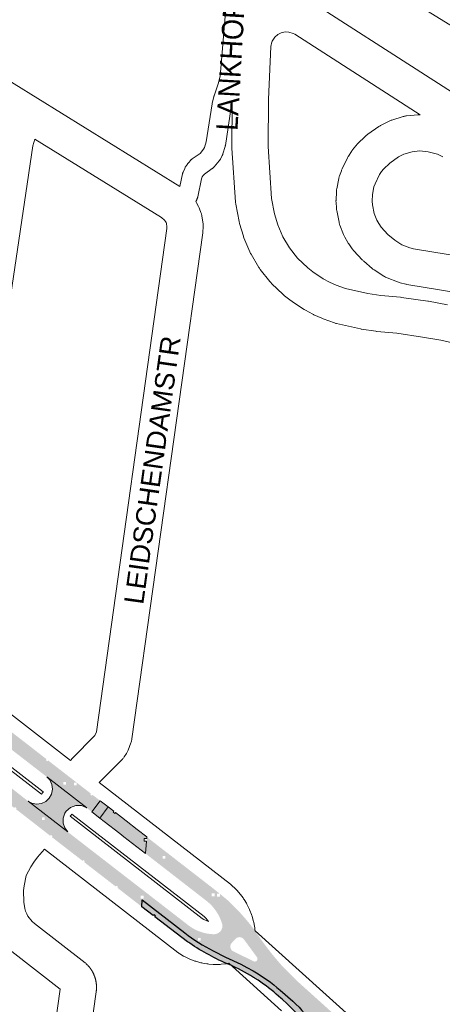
# Paper-space layout 'Layout1' of a CAD drawing. Header units: metres. Extents: x 123097 to 144122, y 392739 to 407589.
# Tile 88 of 256: x 128502 to 128655, y 399911 to 400265. Entities that reach past the tile are written whole.
import ezdxf
from ezdxf.enums import TextEntityAlignment as Align

# ---------------------------------------------------------------- set-up
doc = ezdxf.new("R2010")
doc.units = ezdxf.units.M
doc.header["$MEASUREMENT"] = 0
for name, color, linetype, lineweight in [('gs-anno-wegen algemeen tekst', 7, 'Continuous', 0), ('gs-knt-aanvullende hoofdweg', 7, 'Continuous', 0), ('gs-knt-fietspaden', 7, 'Continuous', 0), ('gs-knt-wegen algemeen', 7, 'Continuous', 0), ('gs-vlk-plantopografie wegen algemeen', 7, 'Continuous', 0), ('ir-ARC-asfalt-hoofdwegen-te inspecteren', 5, 'Continuous', 0), ('ir-ARC-fietspaden naastliggend- te inspecteren', 1, 'Continuous', 0)]:
    doc.layers.add(name, color=color, linetype=linetype, lineweight=lineweight)
doc.styles.add('Style-Arial', font='arial.ttf')

psp = doc.layouts.get("Layout1")

# ---------------------------------------------------------------- hatches: boundary and pattern name
at = {"layer": 'ir-ARC-asfalt-hoofdwegen-te inspecteren', "linetype": 'Continuous', "lineweight": 13}
h = psp.add_hatch(color=5, dxfattribs=at)
h.paths.add_polyline_path([(128528.322, 399980.444), (128526.664, 399981.735), (128526.541, 399981.826), (128526.514, 399981.846), (128526.523, 399981.842), (128512.138, 399993), (128459.914, 400033.383), (128457.55, 400035.211), (128386.228, 400090.359), (128383.877, 400092.177), (128366.732, 400105.425), (128366.291, 400105.766), (128368.149, 400108.162), (128411.737, 400074.398), (128465.011, 400033.238), (128528.372, 399984.178), (128529.597, 399985.76), (128531.341, 399984.411)])
h.paths.add_polyline_path([(128487.72, 400013.58), (128487.72, 400014.58), (128488.72, 400014.58), (128488.72, 400013.58)], flags=16)
h.paths.add_polyline_path([(128459.162, 400035.599), (128459.162, 400036.599), (128460.162, 400036.599), (128460.162, 400035.599)], flags=16)
h.paths.add_polyline_path([(128427.749, 400060.115), (128427.749, 400061.115), (128428.749, 400061.115), (128428.749, 400060.115)], flags=16)
h.paths.add_polyline_path([(128396.089, 400084.5), (128396.089, 400085.5), (128397.089, 400085.5), (128397.089, 400084.5)], flags=16)
h.paths.add_polyline_path([(128518.084, 399990.164), (128518.084, 399991.164), (128519.084, 399991.164), (128519.084, 399990.164)], flags=16)
for points in [[(128526.523, 399981.842), (128512.138, 399993), (128513.209, 399991.878), (128513.992, 399990.295), (128514.232, 399988.548), (128513.907, 399986.815), (128513.05, 399985.274), (128511.783, 399984.107), (128510.217, 399983.389), (128508.505, 399983.191), (128506.754, 399983.557), (128505.429, 399984.295), (128519.778, 399973.196), (128518.667, 399974.632), (128518.084, 399976.352), (128518.093, 399978.168), (128518.692, 399979.882), (128518.908, 399980.242), (128519.153, 399980.588), (128520.677, 399981.948), (128522.592, 399982.659), (128524.635, 399982.622)], [(128548.129, 399970.868), (128547.24, 399970.868), (128547.24, 399969.868), (128548.054, 399969.868), (128547.716, 399965.39), (128539.963, 399971.402), (128538.425, 399972.594), (128532.791, 399976.963), (128531.249, 399978.164), (128534.221, 399982.182), (128536.273, 399980.589), (128536.031, 399980.275), (128536.624, 399979.816), (128536.866, 399980.129), (128539.046, 399978.436), (128540.724, 399977.13), (128544.721, 399974.019), (128548.165, 399971.351)]]:
    psp.add_hatch(color=5, dxfattribs=at).paths.add_polyline_path(points, flags=0)
h = psp.add_hatch(color=5, dxfattribs=at)
h.paths.add_polyline_path([(128505.393, 399984.256, 0.0308696), (128505.958, 399983.886), (128510.524, 399980.354), (128511.12, 399979.856), (128514.409, 399977.318), (128519.842, 399973.074), (128520.105, 399972.855), (128520.382, 399972.652), (128536.677, 399960.053), (128538.221, 399958.859), (128546.727, 399952.282), (128546.569, 399950.195), (128546.005, 399950.195), (128546.005, 399949.195), (128546.516, 399949.195), (128546.502, 399948.743), (128495.76, 399988.026), (128495.76, 399988.957), (128494.76, 399988.957), (128494.76, 399988.8), (128494.633, 399988.898), (128496.467, 399991.271)])
h.paths.add_polyline_path([(128510.421, 399977.43), (128510.421, 399978.43), (128511.421, 399978.43), (128511.421, 399977.43)], flags=16)
at = {"layer": 'ir-ARC-asfalt-hoofdwegen-te inspecteren', "linetype": 'Continuous', "lineweight": 13, "extrusion": (0, 0, -1)}
h = psp.add_hatch(color=5, dxfattribs=at)
h.paths.add_polyline_path([(-128576.748, 399949.074, 0.0292211), (-128582.974, 399942.768), (-128583.3, 399942.394, 0.013019), (-128585.809, 399939.342, 0.0188292), (-128589.148, 399934.708, -0.0153202), (-128593.156, 399929.388), (-128593.151, 399929.384), (-128593.619, 399928.798), (-128593.628, 399928.805, -0.0137127), (-128597.517, 399924.286), (-128602.043, 399919.802), (-128602.038, 399919.797), (-128602.288, 399919.56), (-128602.31, 399919.538), (-128602.334, 399919.516), (-128602.582, 399919.281), (-128602.588, 399919.287), (-128604.747, 399917.333), (-128613.491, 399909.473), (-128613.489, 399909.471), (-128614.043, 399908.965), (-128614.049, 399908.971), (-128618.683, 399904.805), (-128612.966, 399898.486), (-128612.351, 399899.046), (-128612.356, 399899.051), (-128611.792, 399899.545), (-128611.786, 399899.538), (-128610.709, 399900.437, -0.8571246), (-128609.924, 399899.817), (-128608.385, 399902.472, -0.1024799), (-128600.7, 399912.255), (-128596.19, 399916.248, -0.0456295), (-128586.446, 399923.229), (-128584.199, 399924.436), (-128582.007, 399925.571), (-128576.552, 399928.164), (-128572.07, 399930.389, 0.0484845), (-128561.833, 399936.875), (-128546.502, 399948.743), (-128546.516, 399949.195), (-128547.005, 399949.195), (-128547.005, 399950.195), (-128546.569, 399950.195), (-128546.727, 399952.282), (-128563.473, 399939.333, -0.1516121), (-128572.253, 399936.361, -0.4931976), (-128575.325, 399940.019, -0.1491158), (-128570.027, 399948.089), (-128547.716, 399965.39), (-128548.054, 399969.868), (-128548.24, 399969.868), (-128548.24, 399970.868), (-128548.129, 399970.868), (-128548.165, 399971.351), (-128549.944, 399969.973), (-128554.414, 399966.511), (-128557.888, 399963.82), (-128572.119, 399952.798), (-128574.467, 399950.909), (-128573.491, 399950.909), (-128573.491, 399949.909), (-128574.491, 399949.909), (-128574.491, 399950.89), (-128576.618, 399949.179)])
h.paths.add_polyline_path([(-128614.252, 399903.245), (-128614.252, 399904.245), (-128613.252, 399904.245), (-128613.252, 399903.245)], flags=16)
h.paths.add_polyline_path([(-128610.719, 399904.393), (-128610.719, 399905.393), (-128609.719, 399905.393), (-128609.719, 399904.393)], flags=16)
h.paths.add_polyline_path([(-128572.589, 399950.059), (-128572.589, 399951.059), (-128571.589, 399951.059), (-128571.589, 399950.059)], flags=16)
h.paths.add_polyline_path([(-128554.848, 399963.537), (-128554.848, 399964.537), (-128553.848, 399964.537), (-128553.848, 399963.537)], flags=16)
h.paths.add_polyline_path([(-128567.577, 399934.051), (-128567.577, 399935.051), (-128566.577, 399935.051), (-128566.577, 399934.051)], flags=16)
h.paths.add_polyline_path([(-128578.613, 399933.067, -0.4301926), (-128579.144, 399930.3), (-128586.584, 399926.65, -0.8167931), (-128587.837, 399928.107), (-128583.149, 399934.509, -0.4153698), (-128580.323, 399934.921), (-128579.905, 399934.468), (-128579.9, 399934.468), (-128579.9, 399934.462)], flags=16)
at = {"layer": 'ir-ARC-fietspaden naastliggend- te inspecteren', "linetype": 'Continuous', "lineweight": 30, "extrusion": (0, 0, -1)}
h = psp.add_hatch(color=1, dxfattribs=at)
h.paths.add_polyline_path([(-128528.372, 399984.178), (-128529.597, 399985.76), (-128527.004, 399987.768), (-128515.356, 399996.783), (-128513.221, 399998.435), (-128508.675, 400001.977), (-128505.46, 400004.484), (-128501.429, 400007.597), (-128497.002, 400011.014), (-128493.52, 400013.703), (-128490.334, 400016.189), (-128487.854, 400018.107), (-128487.609, 400017.79), (-128487.016, 400018.249), (-128487.26, 400018.565), (-128487.037, 400018.738), (-128482.639, 400022.139), (-128478.692, 400025.191), (-128475.868, 400027.335), (-128472.321, 400030.084), (-128467.827, 400033.569), (-128463.914, 400036.603), (-128462.323, 400037.833), (-128460.191, 400039.482), (-128460.191, 400039.047), (-128459.191, 400039.047), (-128459.191, 400040.047), (-128459.46, 400040.047), (-128453.167, 400044.914), (-128450.814, 400046.734), (-128449.304, 400047.909), (-128449.058, 400047.594), (-128448.466, 400048.055), (-128448.712, 400048.37), (-128445.645, 400050.757), (-128444.006, 400052.02), (-128437.137, 400057.313), (-128436.898, 400057.003), (-128436.304, 400057.461), (-128436.543, 400057.771), (-128432.936, 400060.557), (-128429.236, 400063.415), (-128429.236, 400062.498), (-128428.236, 400062.498), (-128428.236, 400063.498), (-128429.128, 400063.498), (-128428.441, 400064.029), (-128425.685, 400066.157), (-128425.112, 400066.599), (-128424.868, 400066.283), (-128424.275, 400066.742), (-128424.519, 400067.058), (-128421.173, 400069.642), (-128417.419, 400072.541), (-128415.008, 400074.394), (-128413.32, 400075.701), (-128413.076, 400075.385), (-128412.483, 400075.844), (-128412.727, 400076.16), (-128411.127, 400077.4), (-128406.625, 400080.887), (-128402.786, 400083.86), (-128400.315, 400085.773), (-128396.892, 400088.422), (-128396.892, 400087.464), (-128395.892, 400087.464), (-128395.892, 400088.464), (-128396.837, 400088.464), (-128389.165, 400094.401), (-128389.052, 400094.488), (-128388.808, 400094.172), (-128388.215, 400094.631), (-128388.459, 400094.947), (-128386.07, 400096.796), (-128380.355, 400101.2), (-128376.99, 400103.801), (-128373.796, 400106.269), (-128370.169, 400109.084), (-128369.355, 400109.716), (-128368.149, 400108.162), (-128411.737, 400074.398), (-128465.011, 400033.238)])
h.paths.add_polyline_path([(-128375.314, 400104.59), (-128375.559, 400104.907), (-128374.965, 400105.365), (-128374.721, 400105.049)], flags=16)
h.paths.add_polyline_path([(-128512.427, 399998.543), (-128512.673, 399998.858), (-128512.081, 399999.32), (-128511.835, 399999.004)], flags=16)
h.paths.add_polyline_path([(-128490.49, 400014.783), (-128490.49, 400015.783), (-128489.49, 400015.783), (-128489.49, 400014.783)], flags=16)
h.paths.add_polyline_path([(-128475.108, 400027.417), (-128475.353, 400027.733), (-128474.761, 400028.193), (-128474.516, 400027.877)], flags=16)
h.paths.add_polyline_path([(-128466.23, 400034.3), (-128466.475, 400034.616), (-128465.883, 400035.076), (-128465.638, 400034.76)], flags=16)
h.paths.add_polyline_path([(-128522.919, 399989.906), (-128522.919, 399990.906), (-128521.919, 399990.906), (-128521.919, 399989.906)], flags=16)
h.paths.add_polyline_path([(-128528.409, 399986.174), (-128528.654, 399986.49), (-128528.06, 399986.95), (-128527.816, 399986.633)], flags=16)
h = psp.add_hatch(color=1, dxfattribs=at)
h.paths.add_polyline_path([(-128546.426, 399946.211), (-128546.502, 399948.743), (-128495.76, 399988.026), (-128495.76, 399987.957), (-128494.76, 399987.957), (-128494.76, 399988.8), (-128494.633, 399988.898), (-128493.383, 399987.284), (-128497.551, 399984.056), (-128500.484, 399981.803), (-128500.727, 399982.12), (-128501.322, 399981.663), (-128501.079, 399981.346), (-128502.519, 399980.239), (-128515.916, 399969.819), (-128521.587, 399965.437), (-128522.58, 399964.678), (-128525.035, 399962.762), (-128525.278, 399963.077), (-128525.872, 399962.619), (-128525.628, 399962.302), (-128525.331, 399962.531), (-128537.28, 399953.308), (-128536.984, 399953.538), (-128537.23, 399953.854), (-128537.822, 399953.393), (-128537.576, 399953.078), (-128542.261, 399949.436), (-128543.274, 399948.651)])
h.paths.add_polyline_path([(-128513.974, 399971.33), (-128514.22, 399971.645), (-128513.628, 399972.106), (-128513.382, 399971.79)], flags=16)
psp.add_hatch(color=1, dxfattribs=at).paths.add_polyline_path([(-128562.881, 399933.662), (-128558.739, 399936.719), (-128551.06, 399942.624), (-128551.304, 399942.941), (-128550.71, 399943.399), (-128550.466, 399943.083), (-128546.426, 399946.211), (-128546.502, 399948.743), (-128561.833, 399936.875, -0.0484845), (-128572.07, 399930.389), (-128576.552, 399928.164), (-128582.007, 399925.571), (-128584.199, 399924.436), (-128586.446, 399923.229, 0.0456295), (-128596.19, 399916.248), (-128600.7, 399912.255, 0.1024799), (-128608.385, 399902.472), (-128609.924, 399899.817), (-128610.855, 399898.333, -0.0219231), (-128613.172, 399895.024, -0.4586468), (-128614.587, 399895.013), (-128615.274, 399895.735, -0.3802381), (-128615.225, 399896.432), (-128615.577, 399896.107), (-128617.801, 399894.076), (-128616.214, 399892.274), (-128619.797, 399889.1), (-128619.987, 399888.932, -0.0389594), (-128625.205, 399886.126, 0.0673065), (-128636.35, 399879.488), (-128645.684, 399871.206), (-128645.585, 399871.096), (-128644.597, 399869.999), (-128644.515, 399870.072), (-128644.516, 399870.074), (-128643.958, 399870.574), (-128643.957, 399870.573), (-128635.871, 399877.83, -0.0504902), (-128631.726, 399880.523), (-128631.727, 399880.525), (-128631.666, 399880.553, -0.0005757), (-128631.616, 399880.579), (-128631.292, 399880.728), (-128631.047, 399880.843), (-128631.047, 399880.842), (-128626.059, 399883.142, 0.0248349), (-128621.828, 399885.102, 0.0252749), (-128617.735, 399887.522), (-128616.08, 399888.684, -0.187961), (-128614.265, 399889.164), (-128611.223, 399891.936, -0.1988507), (-128610.661, 399894.397, 0.0454416), (-128607.234, 399899.894), (-128606.259, 399901.645), (-128604.813, 399904.241, -0.0617355), (-128602.711, 399907.354), (-128598.611, 399911.459), (-128597.002, 399912.902), (-128597.004, 399912.904), (-128596.442, 399913.4), (-128596.44, 399913.398), (-128594.776, 399914.841, -0.0347045), (-128587.235, 399920.432), (-128587.235, 399920.433), (-128587.114, 399920.509, -0.001707), (-128586.723, 399920.756), (-128586.601, 399920.833), (-128586.601, 399920.833, -0.0366442), (-128577.829, 399925.447, 0.05099), (-128563.705, 399933.093), (-128563.336, 399933.346, 0.0017558)])

# ---------------------------------------------------------------- linework, layer by layer
at = {"layer": 'gs-knt-aanvullende hoofdweg', "color": 7, "linetype": 'Continuous', "flags": 128}
for points in [[(128333.926, 400123.13), (128510.23, 399986.762), (128510.591, 399987.231), (128510.709, 399987.38), (128510.832, 399987.525), (128510.852, 399987.549), (128452.235, 400032.888), (128388.727, 400082.011), (128334.428, 400124.011), (128333.926, 400123.13)], [(128466.556, 400040.8), (128520.709, 399998.914)], [(128531.049, 399990.916), (128578.288, 399954.377), (128578.558, 399954.158), (128578.564, 399954.153), (128578.569, 399954.148), (128578.817, 399953.927), (128579.959, 399952.862), (128580.201, 399952.625), (128580.203, 399952.623), (128580.432, 399952.378), (128581.473, 399951.214), (128581.695, 399950.955), (128581.903, 399950.687), (128582.834, 399949.434), (128583.031, 399949.155), (128583.216, 399948.868), (128584.029, 399947.536), (128584.199, 399947.243), (128584.355, 399946.943), (128585.045, 399945.543), (128585.188, 399945.235), (128585.317, 399944.922), (128585.878, 399943.464), (128585.993, 399943.144), (128586.094, 399942.82), (128586.521, 399941.318), (128586.607, 399940.988), (128586.666, 399940.707), (128586.677, 399940.654), (128586.966, 399939.12), (128587.022, 399938.785), (128587.062, 399938.447), (128587.119, 399937.848), (128587.155, 399937.62), (128611.52, 399915.656), (128644.052, 399886.332)], [(128570.338, 399940.953), (128570.445, 399940.925), (128570.05, 399941.456), (128569.462, 399942.113), (128568.823, 399942.709), (128521.167, 399979.57), (128520.793, 399979.138), (128520.529, 399978.796), (128568.11, 399941.993), (128568.743, 399941.62), (128569.525, 399941.25), (128570.331, 399940.954), (128570.334, 399940.954), (128570.338, 399940.953)], [(128596.628, 399908.859), (128577.7, 399925.921), (128577.19, 399925.82), (128576.852, 399925.761), (128576.511, 399925.718), (128574.972, 399925.557), (128574.926, 399925.553), (128574.631, 399925.529), (128574.288, 399925.517), (128572.74, 399925.497), (128572.4, 399925.5), (128572.061, 399925.519), (128570.517, 399925.639), (128570.176, 399925.673), (128569.838, 399925.723), (128568.312, 399925.983), (128567.977, 399926.047), (128567.647, 399926.127), (128566.151, 399926.524), (128565.821, 399926.62), (128565.497, 399926.73), (128564.042, 399927.262), (128563.725, 399927.387), (128563.411, 399927.527), (128562.012, 399928.189), (128561.708, 399928.341), (128561.412, 399928.507), (128560.078, 399929.293), (128559.81, 399929.458), (128559.787, 399929.474), (128559.549, 399929.635), (128559.537, 399929.643), (128559.295, 399929.823), (128511.318, 399966.932)]]:
    psp.add_lwpolyline(points, dxfattribs=at)
at = {"layer": 'gs-knt-fietspaden', "color": 7, "linetype": 'Continuous', "flags": 128}
for points in [[(128560.121, 400205.364), (128561.037, 400209.877), (128561.069, 400210.017), (128561.106, 400210.155), (128561.149, 400210.292), (128561.197, 400210.428), (128561.251, 400210.561), (128561.821, 400211.891), (128561.884, 400212.031), (128561.954, 400212.168), (128562.03, 400212.301), (128562.111, 400212.432), (128562.788, 400213.465), (128562.869, 400213.583), (128562.954, 400213.697), (128563.044, 400213.807), (128563.138, 400213.914), (128563.973, 400214.824), (128564.077, 400214.933), (128564.185, 400215.037), (128564.298, 400215.136), (128564.415, 400215.23), (128564.536, 400215.32), (128567.339, 400217.296), (128568.636, 400218.843), (128568.963, 400219.462), (128569.556, 400221.488), (128571.684, 400235.115), (128571.708, 400235.253), (128571.738, 400235.39), (128572.272, 400237.621), (128572.302, 400237.735), (128572.336, 400237.849), (128572.373, 400237.962), (128573.877, 400242.261), (128574.603, 400245.102), (128580.134, 400311.167)], [(129101.942, 399986.257), (129101.94, 399986.26), (129099.786, 399989.016), (129096.917, 399991.253), (129039.014, 400027.06), (128939.389, 400088.682), (128882.73, 400123.767), (128882.728, 400123.768), (128799.984, 400175.066), (128751.461, 400205.164), (128680.453, 400249.226), (128612.322, 400291.309), (128586.821, 400306.903)], [(128578.959, 400235.4), (128578.598, 400233.892), (128576.457, 400220.179), (128576.43, 400220.03), (128576.397, 400219.882), (128576.358, 400219.735), (128575.601, 400217.148), (128575.558, 400217.013), (128575.51, 400216.879), (128575.456, 400216.747), (128575.398, 400216.618), (128575.334, 400216.491), (128574.666, 400215.23), (128574.594, 400215.101), (128574.517, 400214.975), (128574.434, 400214.853), (128574.347, 400214.734), (128574.255, 400214.619), (128572.427, 400212.437), (128572.327, 400212.323), (128572.222, 400212.213), (128572.113, 400212.108), (128571.999, 400212.008), (128571.881, 400211.912), (128571.759, 400211.822), (128568.89, 400209.8), (128568.503, 400209.378), (128568.152, 400208.842), (128567.845, 400208.126), (128566.538, 400201.69), (128566.502, 400201.532), (128566.458, 400201.375), (128566.408, 400201.22), (128566.35, 400201.069), (128566.285, 400200.919), (128566.214, 400200.773), (128566.136, 400200.631), (128565.787, 400200.029)]]:
    psp.add_lwpolyline(points, dxfattribs=at)
at = {"layer": 'gs-knt-wegen algemeen', "color": 7, "linetype": 'Continuous', "flags": 128}
for points in [[(128195.116, 400409.949), (128203.363, 400404.381), (128215.207, 400396.793), (128222.21, 400392.648), (128236.694, 400384.762), (128248.236, 400379.052), (128260.667, 400373.587), (128297.107, 400358.89), (128297.266, 400358.824), (128320.815, 400348.595), (128321.038, 400348.493), (128337.378, 400340.649), (128337.523, 400340.577), (128347.112, 400335.677), (128347.22, 400335.621), (128356.716, 400330.543), (128356.874, 400330.455), (128375.575, 400319.776), (128375.747, 400319.675), (128388.737, 400311.72), (128388.773, 400311.698), (128449.208, 400274.142), (128508.965, 400237.024), (128560.121, 400205.364)], [(128608.31, 400271.246), (128685.329, 400221.865)], [(128673.34, 400164.998), (128641.839, 400170.18), (128641.62, 400170.22), (128641.402, 400170.268), (128639.396, 400170.741), (128639.091, 400170.82), (128638.791, 400170.915), (128638.496, 400171.023), (128634.665, 400172.538), (128634.374, 400172.662), (128634.089, 400172.799), (128633.812, 400172.95), (128633.541, 400173.115), (128630.076, 400175.341), (128629.837, 400175.502), (128629.605, 400175.674), (128629.381, 400175.856), (128626.288, 400178.483), (128626.095, 400178.653), (128625.91, 400178.831), (128625.732, 400179.015), (128622.715, 400182.263), (128622.521, 400182.482), (128622.337, 400182.71), (128622.163, 400182.945), (128620.886, 400184.76), (128620.722, 400185.003), (128620.57, 400185.254), (128619.462, 400187.175), (128619.344, 400187.389), (128619.234, 400187.606), (128619.133, 400187.827), (128619.04, 400188.052), (128617.716, 400191.43), (128617.618, 400191.696), (128617.533, 400191.966), (128617.458, 400192.239), (128617.396, 400192.515), (128616.551, 400196.69), (128616.498, 400196.99), (128616.459, 400197.292), (128616.433, 400197.596), (128616.307, 400199.724), (128616.298, 400199.948), (128616.296, 400200.171), (128616.302, 400200.395), (128616.44, 400203.536), (128616.456, 400203.779), (128616.48, 400204.022), (128616.513, 400204.263), (128616.556, 400204.503), (128617.298, 400208.285), (128617.351, 400208.533), (128617.414, 400208.777), (128617.487, 400209.02), (128617.569, 400209.259), (128618.229, 400211.072), (128618.307, 400211.277), (128618.393, 400211.479), (128618.485, 400211.678), (128620.424, 400215.689), (128620.538, 400215.914), (128620.661, 400216.135), (128620.792, 400216.35), (128621.836, 400217.991), (128621.96, 400218.178), (128622.09, 400218.361), (128622.226, 400218.539), (128623.434, 400220.064), (128623.624, 400220.294), (128623.825, 400220.514), (128624.036, 400220.725), (128626.974, 400223.537), (128627.152, 400223.702), (128627.337, 400223.859), (128627.527, 400224.01), (128627.723, 400224.154), (128631.738, 400226.986), (128631.944, 400227.126), (128632.156, 400227.258), (128632.373, 400227.381), (128632.594, 400227.497), (128635.409, 400228.895), (128635.649, 400229.008), (128635.893, 400229.111), (128636.141, 400229.204), (128636.393, 400229.287), (128640.468, 400230.539), (128640.719, 400230.61), (128640.972, 400230.672), (128641.228, 400230.723), (128641.485, 400230.764), (128641.744, 400230.795), (128645.728, 400231.186), (128646.027, 400231.208), (128646.327, 400231.217), (128646.592, 400231.212), (128601.506, 400260.142), (128600.922, 400260.453), (128599.362, 400260.928), (128597.945, 400260.983), (128596.56, 400260.676), (128595.298, 400260.026), (128594.243, 400259.076), (128593.348, 400257.712), (128593.22, 400257.399), (128592.876, 400255.769), (128591.992, 400236.704), (128591.821, 400219.775), (128593.091, 400201.032), (128594.127, 400195.528), (128595.314, 400191.636), (128597.132, 400187.254), (128599.497, 400183.29), (128602.441, 400179.607), (128606.099, 400176.084), (128607.909, 400174.667), (128611.676, 400172.22), (128613.948, 400171.004), (128616.313, 400169.931), (128619.749, 400168.687), (128627.706, 400166.895), (128632.433, 400166.184), (128639.579, 400165.507), (128639.895, 400165.469), (128649.369, 400164.101), (128649.585, 400164.066), (128656.485, 400162.831)], [(128667.174, 400147.106), (128654.054, 400150.039), (128647.403, 400151.23), (128647.4, 400151.23), (128647.395, 400151.231), (128638.192, 400152.56), (128631.027, 400153.239), (128630.85, 400153.258), (128630.673, 400153.282), (128625.537, 400154.054), (128625.305, 400154.093), (128625.075, 400154.141), (128616.487, 400156.075), (128616.222, 400156.141), (128615.96, 400156.217), (128615.701, 400156.305), (128611.639, 400157.776), (128611.401, 400157.868), (128611.166, 400157.969), (128608.374, 400159.236), (128608.181, 400159.327), (128607.992, 400159.425), (128605.288, 400160.872), (128605.049, 400161.007), (128604.815, 400161.152), (128600.577, 400163.905), (128600.34, 400164.066), (128600.111, 400164.237), (128597.812, 400166.036), (128597.639, 400166.176), (128597.471, 400166.322), (128597.308, 400166.474), (128593.104, 400170.523), (128592.905, 400170.723), (128592.716, 400170.931), (128592.535, 400171.147), (128589.049, 400175.508), (128588.869, 400175.744), (128588.701, 400175.987), (128588.543, 400176.238), (128585.709, 400180.989), (128585.555, 400181.262), (128585.414, 400181.543), (128585.287, 400181.829), (128583.167, 400186.939), (128583.053, 400187.234), (128582.953, 400187.534), (128581.569, 400192.072), (128581.504, 400192.301), (128581.447, 400192.533), (128581.398, 400192.766), (128580.224, 400199.003), (128580.182, 400199.256), (128580.149, 400199.511), (128580.127, 400199.767), (128578.814, 400219.148), (128578.802, 400219.401), (128578.799, 400219.654), (128578.959, 400235.4)], [(128507.823, 400222.419), (128507.125, 400219.977), (128498.104, 400159.251)], [(128520.709, 399998.914), (128521.013, 399999.265), (128521.087, 399999.348), (128521.225, 399999.497), (128521.307, 399999.581), (128529.489, 400007.84), (128529.519, 400007.887), (128530.014, 400009.183), (128555.401, 400190.276), (128555.434, 400190.763), (128555.227, 400192.184), (128555.136, 400192.429), (128554.936, 400192.797), (128554.576, 400193.26), (128553.449, 400194.182), (128507.823, 400222.419)], [(128654.794, 400216.101), (128652.848, 400217.07), (128649.501, 400217.901), (128646.401, 400218.169), (128643.667, 400217.901), (128640.725, 400216.997), (128638.834, 400216.058), (128635.625, 400213.795), (128633.362, 400211.629), (128632.641, 400210.719), (128631.981, 400209.681), (128630.351, 400206.308), (128629.977, 400205.281), (128629.426, 400202.476), (128629.324, 400200.159), (128629.404, 400198.823), (128630.045, 400195.653), (128630.984, 400193.258), (128631.701, 400192.014), (128632.556, 400190.8), (128635.01, 400188.157), (128637.479, 400186.061), (128640.045, 400184.412), (128642.845, 400183.305), (128644.173, 400182.991), (128675.745, 400177.798)], [(128565.787, 400200.029), (128565.849, 400199.937), (128565.99, 400199.712), (128566.122, 400199.482), (128566.797, 400198.239), (128566.937, 400197.966), (128567.065, 400197.686), (128567.179, 400197.4), (128567.672, 400196.074), (128567.762, 400195.814), (128567.842, 400195.55), (128567.91, 400195.283), (128567.967, 400195.013), (128568.012, 400194.742), (128568.418, 400191.95), (128568.452, 400191.676), (128568.474, 400191.4), (128568.485, 400191.124), (128568.484, 400190.847), (128568.471, 400190.571), (128568.375, 400189.16), (128568.355, 400188.929), (128568.327, 400188.698), (128542.806, 400006.645), (128542.759, 400006.355), (128542.698, 400006.068), (128542.625, 400005.784), (128542.539, 400005.503), (128542.441, 400005.226), (128541.435, 400002.592), (128541.33, 400002.336), (128541.215, 400002.084), (128541.09, 400001.838), (128540.954, 400001.597), (128540.808, 400001.362), (128540.036, 400000.176), (128539.887, 399999.958), (128539.729, 399999.745), (128539.563, 399999.539), (128539.388, 399999.34), (128539.206, 399999.148), (128531.049, 399990.916)], [(128511.318, 399966.932), (128508.837, 399964.092), (128507.505, 399962.342), (128506.372, 399960.593), (128504.773, 399957.461), (128503.962, 399953.787), (128503.796, 399952.082)], [(128503.796, 399952.082), (128503.892, 399947.913), (128504.244, 399945.647), (128504.535, 399944.659), (128504.947, 399943.68), (128505.379, 399942.909), (128506.94, 399940.968), (128507.715, 399940.28), (128525.958, 399926.081), (128526.178, 399925.902), (128526.391, 399925.713), (128526.454, 399925.653), (128526.517, 399925.594), (128526.579, 399925.534), (128526.64, 399925.474), (128526.702, 399925.412), (128526.763, 399925.351), (128526.823, 399925.289), (128526.883, 399925.227), (128526.942, 399925.164), (128527.002, 399925.101), (128527.06, 399925.037), (128527.118, 399924.973), (128527.175, 399924.909), (128527.233, 399924.843), (128527.289, 399924.778), (128527.345, 399924.713), (128527.401, 399924.646), (128527.456, 399924.579), (128527.511, 399924.512), (128527.564, 399924.445), (128527.618, 399924.377), (128527.671, 399924.309), (128527.724, 399924.24), (128527.775, 399924.171), (128527.827, 399924.102), (128527.878, 399924.032), (128527.929, 399923.961), (128527.978, 399923.891), (128528.028, 399923.82), (128528.077, 399923.749), (128528.125, 399923.677), (128528.173, 399923.605), (128528.22, 399923.533), (128528.267, 399923.46), (128528.313, 399923.387), (128528.358, 399923.314), (128528.403, 399923.24), (128528.448, 399923.165), (128528.492, 399923.091), (128528.535, 399923.016), (128528.578, 399922.941), (128528.62, 399922.866), (128528.662, 399922.79), (128528.703, 399922.714), (128528.743, 399922.638), (128528.784, 399922.561), (128528.823, 399922.484), (128528.862, 399922.407), (128528.9, 399922.329), (128528.938, 399922.251), (128528.975, 399922.173), (128529.011, 399922.095), (128529.047, 399922.016), (128529.082, 399921.937), (128529.117, 399921.858), (128529.151, 399921.779), (128529.184, 399921.699), (128529.217, 399921.619), (128529.25, 399921.538), (128529.281, 399921.459), (128529.312, 399921.378), (128529.343, 399921.296), (128529.373, 399921.215), (128529.402, 399921.134), (128529.431, 399921.053), (128529.459, 399920.971), (128529.486, 399920.889), (128529.513, 399920.807), (128529.539, 399920.724), (128529.565, 399920.642), (128529.59, 399920.559), (128529.614, 399920.476), (128529.638, 399920.393), (128529.661, 399920.309), (128529.683, 399920.226), (128529.705, 399920.143), (128529.726, 399920.059), (128529.747, 399919.974), (128529.767, 399919.89), (128529.786, 399919.806), (128529.805, 399919.722), (128529.823, 399919.637), (128529.84, 399919.552), (128529.857, 399919.468), (128529.873, 399919.383), (128529.889, 399919.298), (128529.903, 399919.212), (128529.917, 399919.128), (128529.931, 399919.042), (128529.944, 399918.956), (128529.956, 399918.871), (128529.968, 399918.786), (128529.979, 399918.7), (128529.989, 399918.614), (128529.999, 399918.527), (128530.008, 399918.442), (128530.017, 399918.356), (128530.024, 399918.269), (128530.031, 399918.183), (128530.038, 399918.098), (128530.044, 399918.011), (128530.049, 399917.925), (128530.053, 399917.838), (128530.057, 399917.752), (128530.061, 399917.666), (128530.063, 399917.579), (128530.065, 399917.492), (128530.066, 399917.407), (128530.067, 399917.32), (128530.067, 399917.233), (128530.066, 399917.147), (128530.065, 399917.061), (128530.063, 399916.974), (128530.061, 399916.888), (128530.057, 399916.801), (128530.053, 399916.715), (128530.049, 399916.629), (128530.044, 399916.542), (128530.038, 399916.456), (128530.031, 399916.37), (128530.024, 399916.284), (128530.016, 399916.197), (128530.008, 399916.111), (128529.999, 399916.026), (128529.989, 399915.94), (128529.979, 399915.854), (128529.968, 399915.768), (128529.956, 399915.683), (128529.956, 399915.679), (128507.531, 399755.98)], [(128426.486, 399689.244), (128483.072, 399675.486), (128493.732, 399751.346), (128516.938, 399916.603), (128499.552, 399930.135), (128499.389, 399930.266), (128499.23, 399930.403), (128497.889, 399931.593), (128497.689, 399931.778), (128497.497, 399931.972), (128497.313, 399932.173), (128497.137, 399932.382), (128495.595, 399934.3)]]:
    psp.add_lwpolyline(points, dxfattribs=at)
at = {"layer": 'gs-vlk-plantopografie wegen algemeen', "color": 7, "linetype": 'Continuous', "flags": 128}
psp.add_lwpolyline([(129101.942, 399986.257), (129101.94, 399986.26), (129099.786, 399989.016), (129096.917, 399991.253), (129039.014, 400027.06), (128939.389, 400088.682), (128882.73, 400123.767), (128882.728, 400123.768), (128799.984, 400175.066), (128751.461, 400205.164), (128680.453, 400249.226), (128612.322, 400291.309), (128586.821, 400306.903)], dxfattribs=at)
at = {"layer": 'ir-ARC-asfalt-hoofdwegen-te inspecteren', "color": 5, "linetype": 'Continuous', "lineweight": 13}
for points in [[(128526.523, 399981.842), (128512.138, 399993), (128513.209, 399991.878), (128513.992, 399990.295), (128514.232, 399988.548), (128513.907, 399986.815), (128513.05, 399985.274), (128511.783, 399984.107), (128510.217, 399983.389), (128508.505, 399983.191), (128506.754, 399983.557), (128505.429, 399984.295), (128519.778, 399973.196), (128518.667, 399974.632), (128518.084, 399976.352), (128518.093, 399978.168), (128518.692, 399979.882), (128518.908, 399980.242), (128519.153, 399980.588), (128520.677, 399981.948), (128522.592, 399982.659), (128524.635, 399982.622)], [(128528.322, 399980.444), (128531.341, 399984.411), (128534.221, 399982.182), (128531.249, 399978.164)], [(128548.129, 399970.868), (128547.24, 399970.868), (128547.24, 399969.868), (128548.054, 399969.868), (128547.716, 399965.39), (128539.963, 399971.402), (128538.425, 399972.594), (128532.791, 399976.963), (128531.249, 399978.164), (128534.221, 399982.182), (128536.273, 399980.589), (128536.031, 399980.275), (128536.624, 399979.816), (128536.866, 399980.129), (128539.046, 399978.436), (128540.724, 399977.13), (128544.721, 399974.019), (128548.165, 399971.351)]]:
    psp.add_lwpolyline(points, close=True, dxfattribs=at)
psp.add_solid([(128528.322, 399980.444), (128531.341, 399984.411), (128531.249, 399978.164), (128534.221, 399982.182)], dxfattribs=at)
at = {"layer": 'ir-ARC-fietspaden naastliggend- te inspecteren', "color": 1, "linetype": 'Continuous', "lineweight": 30}
psp.add_lwpolyline([(128602.711, 399907.354), (128598.611, 399911.459), (128597.002, 399912.902), (128597.004, 399912.904), (128596.442, 399913.4), (128596.44, 399913.398), (128594.776, 399914.841, 0.0347045), (128587.235, 399920.432), (128587.235, 399920.433), (128587.114, 399920.509, 0.001707), (128586.723, 399920.756), (128586.601, 399920.833), (128586.601, 399920.833, 0.0366442), (128577.829, 399925.447, -0.05099), (128563.705, 399933.093), (128563.336, 399933.346, -0.0017558), (128562.881, 399933.662), (128558.739, 399936.719), (128551.06, 399942.624), (128551.304, 399942.941), (128550.71, 399943.399), (128550.466, 399943.083), (128546.426, 399946.211), (128546.502, 399948.743), (128561.833, 399936.875, 0.0484845), (128572.07, 399930.389), (128576.552, 399928.164), (128582.007, 399925.571), (128584.199, 399924.436), (128586.446, 399923.229, -0.0456295), (128596.19, 399916.248), (128600.7, 399912.255, -0.1024799), (128608.385, 399902.472)], format="xyb", dxfattribs=at)

# ---------------------------------------------------------------- texts
at = {"layer": 'gs-anno-wegen algemeen tekst', "color": 7, "style": 'Style-Arial', "width": 0.909091}
psp.add_text('LANKHORSTPAD', height=7.7, rotation=86.69349, dxfattribs=at).set_placement((128579.267, 400265.39), align=Align.MIDDLE_CENTER)
at = {"layer": 'gs-anno-wegen algemeen tekst', "color": 7, "style": 'Style-Arial'}
psp.add_text('LEIDSCHENDAMSTR', height=7, rotation=82.00006, dxfattribs=at).set_placement((128550.166, 400103.378), align=Align.MIDDLE_CENTER)

doc.saveas('drawing.dxf')
